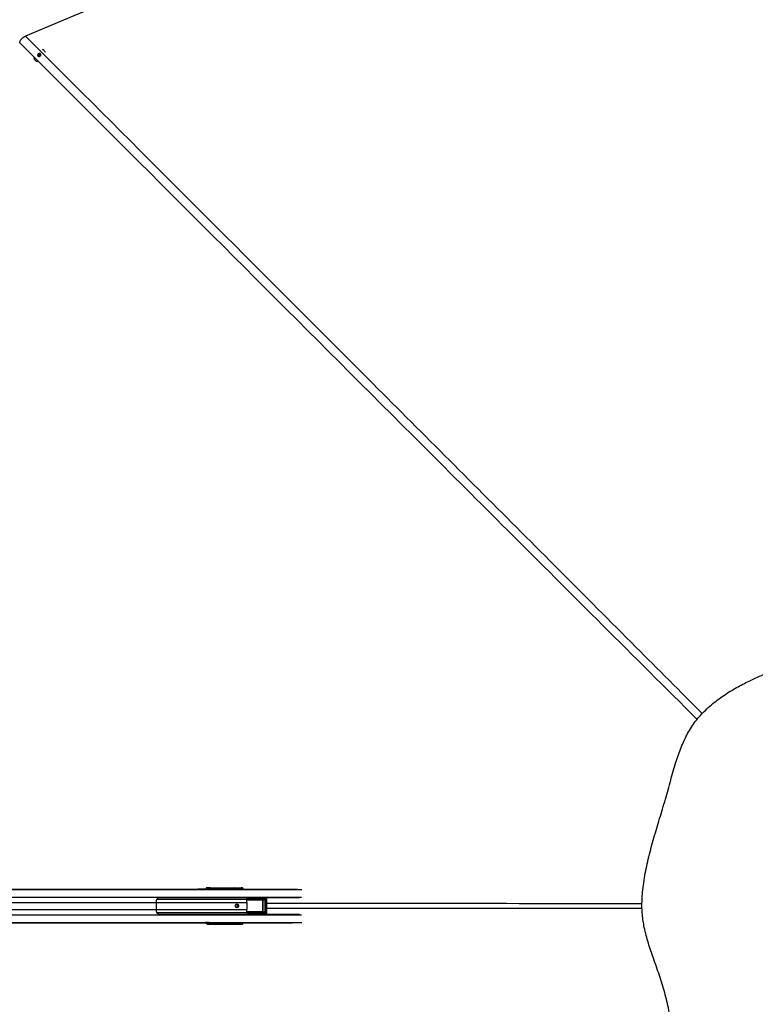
# Model space of a CAD drawing. Header units: millimetres. Extents: x 20 to 26059, y 28 to 17638.
# Tile 59 of 73: x 10020 to 12118, y 12984 to 15793. Entities that reach past the tile are written whole.
import ezdxf

# ---------------------------------------------------------------- set-up
doc = ezdxf.new("R2010")
doc.units = ezdxf.units.MM
doc.layers.add('COMPONENT_GEOMETRY', color=7, linetype='Continuous')
doc.styles.add('SLDTEXTSTYLE0', font='TXT', dxfattribs={"width": 0.75})
doc.dimstyles.new('SLDDIMSTYLE0', dxfattribs={"dimtxt": 150, "dimasz": 6.604, "dimexe": 0, "dimexo": 0.0625, "dimgap": 37.5, "dimtad": 0, "dimtih": 1, "dimtoh": 1, "dimdec": 0, "dimlfac": 0.5, "dimrnd": 1e-09, "dimzin": 12, "dimdsep": 46, "dimtxsty": 'SLDTEXTSTYLE0', "dimsah": 1, "dimcen": 0.09, "dimadec": 0, "dimazin": 3, "dimtfac": 1, "dimtdec": 0, "dimtofl": 0, "dimtmove": 0, "dimatfit": 3, "dimfxl": 1, "dimfrac": 2, "dimtolj": 1, "dimtzin": 12, "dimarcsym": 0})

# ---------------------------------------------------------------- blocks, each defined once
blk = doc.blocks.new('_D')
at = {"layer": 'COMPONENT_GEOMETRY', "color": 7, "ltscale": 2}
for p, q in [((2197.2, 13286.2), (2197.2, 17567.6)), ((2197.2, 17561.2), (8876.8, 17561.2)), ((15999.8, 17561.2), (9320.1, 17561.2)), ((15999.8, 13309.5), (15999.8, 17567.6))]:
    blk.add_line(p, q, dxfattribs=at)
for points in [[(2197.2, 17561.2), (2203.8, 17560.2), (2203.8, 17562.2)], [(15999.8, 17561.2), (15993.1, 17562.2), (15993.1, 17560.2)]]:
    blk.add_solid(points, dxfattribs=at)
at = {"layer": 'COMPONENT_GEOMETRY', "color": 7, "ltscale": 2, "insert": (8876.8, 17635.5), "char_height": 150, "attachment_point": 1, "style": 'SLDTEXTSTYLE0'}
blk.add_mtext('6901', dxfattribs=at)

msp = doc.modelspace()

# ---------------------------------------------------------------- linework, layer by layer
at = {"color": 7, "linetype": 'Continuous', "lineweight": 25, "ltscale": 2}
for p, q in [((10086.92, 15706.06), (10084.97, 15707.02)), ((10090.18, 15703.55), (10090.12, 15703.61)), ((10063.62, 15676.93), (10063.76, 15676.8)), ((10072.22, 15692.82), (10074.85, 15695.07)), ((10072.67, 15689.58), (10072.22, 15692.82)), ((10073.12, 15691.93), (10072.22, 15692.82)), ((10075.74, 15688.6), (10072.67, 15689.58)), ((10073.12, 15691.93), (10074.43, 15693.06)), ((10073.34, 15690.31), (10073.12, 15691.93)), ((10073.48, 15689.32), (10073.34, 15690.31)), ((10074.43, 15693.06), (10075.74, 15694.19)), ((10074.85, 15695.07), (10077.92, 15694.1)), ((10075.74, 15694.19), (10074.85, 15695.07)), ((10075.74, 15694.19), (10077.28, 15693.7)), ((10078.37, 15690.86), (10075.74, 15688.6)), ((10077.28, 15693.7), (10078.01, 15693.46)), ((10077.92, 15694.1), (10078.37, 15690.86)), ((10555.63, 13316.14), (10552.6, 13315.72)), ((10552.6, 13315.72), (10556.38, 13315.72)), ((10556.38, 13315.72), (10557.91, 13315.94)), ((10559.83, 13313.94), (10558.3, 13313.72)), ((10626.81, 13314.48), (10562.46, 13314.48)), ((10563.12, 13316.13), (10651.45, 13316.13)), ((10563.44, 13316.43), (10653.6, 13316.43)), ((10637.65, 13313.65), (10627.09, 13314.63)), ((10628.05, 13315.63), (10638.59, 13314.65)), ((10640.11, 13314.65), (10632.38, 13315.52)), ((10632.53, 13315.51), (10632.38, 13315.52)), ((10640.21, 13314.65), (10632.53, 13315.51)), ((10638.59, 13314.65), (10640.11, 13314.65)), ((10640.21, 13314.65), (10640.11, 13314.65)), ((10649, 13313.59), (10641.61, 13314.27)), ((10642.74, 13315.26), (10649.94, 13314.59)), ((10651.35, 13314.59), (10646.16, 13315.17)), ((10651.44, 13314.59), (10646.27, 13315.16)), ((10649.94, 13314.59), (10651.35, 13314.59)), ((10651.35, 13314.59), (10651.44, 13314.59)), ((10651.45, 13316.13), (10653.6, 13316.43)), ((9373.91, 13312.43), (10528.06, 13312.43)), ((10818.25, 13287.93), (10419.12, 13287.93)), ((10528.06, 13312.43), (10534.15, 13312.43)), ((10534.15, 13312.43), (10552.09, 13312.43)), ((10550.02, 13312.04), (10556.74, 13311.8)), ((10550.02, 13312.04), (10558.99, 13312.04)), ((10552.09, 13312.43), (10555.14, 13312.43)), ((10555.14, 13312.43), (10798.28, 13312.43)), ((10559.44, 13311.95), (10558.99, 13312.04)), ((10639.11, 13313.15), (10637.83, 13313.15)), ((10640.59, 13313.15), (10639.11, 13313.15)), ((10641.25, 13312.43), (10641.25, 13313.15)), ((10649.19, 13313.09), (10650.46, 13313.09)), ((10649.19, 13312.7), (10649.19, 13313.09)), ((10649.19, 13312.7), (10650.46, 13312.7)), ((10650.46, 13313.09), (10650.46, 13312.7)), ((10651.83, 13313.09), (10650.46, 13313.09)), ((10650.46, 13312.7), (10651.83, 13312.7)), ((10651.83, 13312.7), (10651.83, 13313.09)), ((10652.48, 13312.7), (10652.48, 13313.09)), ((10672.35, 13286.52), (10720.4, 13286.58)), ((10693.1, 13287.46), (10713.04, 13287.49)), ((10720.4, 13286.58), (10713.04, 13287.49)), ((10721.01, 13286.54), (10713.72, 13287.44)), ((10408.97, 13274.28), (10408.97, 13254.58)), ((10667.34, 13274.28), (10667.34, 13254.58)), ((10669.39, 13283.02), (10718.23, 13283.02)), ((10718.54, 13282.02), (10669.7, 13282.02)), ((10719.78, 13284.58), (10670.69, 13284.52)), ((10712.23, 13281.45), (10718.54, 13282.02)), ((10713, 13248.4), (10713, 13280.47)), ((10713, 13280.47), (10713.3, 13280.47)), ((10720.07, 13281.08), (10713.3, 13280.47)), ((10713.3, 13280.47), (10713.3, 13248.4)), ((10720.07, 13281.08), (10720.67, 13281.08)), ((10720.07, 13247.79), (10720.07, 13281.08)), ((10720.67, 13281.08), (10720.67, 13247.79)), ((10722.19, 13246.34), (10722.19, 13282.52)), ((10724.84, 13246.34), (10724.84, 13282.52)), ((10419.12, 13240.93), (10818.25, 13240.93)), ((10670.34, 13243.67), (10668.89, 13245.39)), ((10718.23, 13245.84), (10669.39, 13245.84)), ((10669.7, 13246.84), (10718.54, 13246.84)), ((10670.69, 13244.34), (10719.78, 13244.28)), ((10720.4, 13242.29), (10672.35, 13242.35)), ((10693.1, 13241.4), (10713.04, 13241.38)), ((10718.54, 13246.84), (10712.23, 13247.41)), ((10713, 13248.4), (10713.3, 13248.4)), ((10713.04, 13241.38), (10720.4, 13242.29)), ((10713.3, 13248.4), (10720.07, 13247.79)), ((10713.72, 13241.42), (10721.01, 13242.32)), ((10720.07, 13247.79), (10720.67, 13247.79)), ((9718.06, 13216.43), (10528.06, 13216.43)), ((10528.06, 13216.43), (10534.15, 13216.43)), ((10534.15, 13216.43), (10552.09, 13216.43)), ((10556.74, 13217.06), (10550.02, 13216.82)), ((10550.02, 13216.82), (10558.99, 13216.82)), ((10552.09, 13216.43), (10555.14, 13216.43)), ((10556.38, 13213.14), (10552.6, 13213.15)), ((10555.63, 13212.72), (10552.6, 13213.15)), ((10555.14, 13216.43), (10798.28, 13216.43)), ((10557.91, 13212.93), (10556.38, 13213.14)), ((10558.3, 13215.14), (10559.83, 13214.93)), ((10558.99, 13216.82), (10559.44, 13216.91)), ((10562.46, 13214.39), (10626.81, 13214.39)), ((10651.45, 13212.74), (10563.12, 13212.74)), ((10563.44, 13212.43), (10653.6, 13212.43)), ((10627.09, 13214.24), (10637.65, 13215.21)), ((10638.59, 13214.21), (10628.05, 13213.24)), ((10632.38, 13213.35), (10640.11, 13214.21)), ((10632.38, 13213.35), (10632.53, 13213.37)), ((10632.53, 13213.36), (10640.21, 13214.22)), ((10637.83, 13215.71), (10639.11, 13215.71)), ((10640.11, 13214.21), (10638.59, 13214.21)), ((10639.11, 13215.71), (10640.59, 13215.71)), ((10641.25, 13215.71), (10641.25, 13216.43)), ((10641.61, 13214.59), (10649, 13215.27)), ((10649.94, 13214.27), (10642.74, 13213.61)), ((10646.16, 13213.69), (10651.35, 13214.27)), ((10646.27, 13213.7), (10651.44, 13214.28)), ((10650.46, 13216.17), (10649.19, 13216.17)), ((10649.19, 13215.77), (10649.19, 13216.17)), ((10650.46, 13215.77), (10649.19, 13215.77)), ((10651.35, 13214.27), (10649.94, 13214.27)), ((10650.46, 13216.17), (10650.46, 13215.77)), ((10651.83, 13216.17), (10650.46, 13216.17)), ((10650.46, 13215.77), (10651.83, 13215.77)), ((10653.6, 13212.43), (10651.45, 13212.74)), ((10651.83, 13215.77), (10651.83, 13216.17)), ((10652.48, 13216.17), (10652.47, 13216.37)), ((10652.48, 13215.77), (10652.48, 13216.17))]:
    msp.add_line(p, q, dxfattribs=at)
at = {"color": 8, "linetype": 'Continuous', "lineweight": 25, "ltscale": 2}
for p, q in [((10559.74, 13312.43), (10559.83, 13313.94)), ((10562.46, 13314.48), (10562.34, 13312.43)), ((10626.99, 13312.43), (10626.81, 13314.48)), ((10627.1, 13314.56), (10627.29, 13312.43)), ((10641.33, 13314.48), (10640.66, 13314.48)), ((10641.48, 13312.43), (10641.32, 13314.19)), ((10641.61, 13314.27), (10641.78, 13312.43)), ((9371.27, 13289.73), (10823.71, 13289.73)), ((9373.91, 13312.04), (10550.02, 13312.04)), ((9373.91, 13311.33), (10824.46, 13311.33)), ((10558.99, 13312.04), (10811.99, 13312.04)), ((10637.83, 13312.43), (10637.83, 13313.15)), ((10639.11, 13313.15), (10639.11, 13312.43)), ((10640.59, 13312.43), (10640.59, 13313.15)), ((10641.25, 13313.15), (10640.59, 13313.15)), ((10651.83, 13313.09), (10652.48, 13313.09)), ((10651.83, 13312.7), (10652.48, 13312.7)), ((10652.55, 13312.43), (10652.55, 13312.46)), ((9455.13, 13274.28), (10408.97, 13274.28)), ((10408.97, 13274.28), (10667.34, 13274.28)), ((10410.96, 13283.59), (10667.41, 13283.59)), ((10712.39, 13280.95), (10667.03, 13280.95)), ((10667.09, 13281.45), (10712.23, 13281.45)), ((10667.51, 13283.33), (10668.89, 13283.48)), ((10724.84, 13282.52), (10722.19, 13282.52)), ((9371.27, 13239.13), (10823.71, 13239.13)), ((9455.13, 13254.58), (10408.97, 13254.58)), ((10408.97, 13254.58), (10667.34, 13254.58)), ((10410.96, 13245.27), (10667.41, 13245.27)), ((10667.11, 13247.91), (10712.39, 13247.91)), ((10712.23, 13247.41), (10667.13, 13247.41)), ((10669.71, 13242.54), (10671.35, 13242.76)), ((10724.84, 13246.34), (10722.19, 13246.34)), ((9373.91, 13217.53), (10824.46, 13217.53)), ((9373.91, 13216.82), (10550.02, 13216.82)), ((10558.99, 13216.82), (10811.99, 13216.82)), ((10559.83, 13214.93), (10559.74, 13216.43)), ((10562.34, 13216.43), (10562.46, 13214.39)), ((10626.81, 13214.39), (10626.99, 13216.43)), ((10627.29, 13216.43), (10627.1, 13214.3)), ((10637.83, 13215.71), (10637.83, 13216.43)), ((10639.11, 13216.43), (10639.11, 13215.71)), ((10640.22, 13214.22), (10640.11, 13214.21)), ((10640.59, 13215.71), (10640.59, 13216.43)), ((10641.25, 13215.71), (10640.59, 13215.71)), ((10640.66, 13214.39), (10641.33, 13214.39)), ((10641.32, 13214.68), (10641.48, 13216.43)), ((10641.78, 13216.43), (10641.61, 13214.59)), ((10651.45, 13214.28), (10651.35, 13214.27)), ((10652.48, 13216.17), (10651.83, 13216.17)), ((10652.48, 13215.77), (10651.83, 13215.77)), ((10652.55, 13216.41), (10652.55, 13216.43))]:
    msp.add_line(p, q, dxfattribs=at)
at = {"color": 7, "linetype": 'Continuous', "lineweight": 25, "ltscale": 2, "flags": 128}
for points in [[(12489.23, 16762.15), (12184.65, 16635.98), (11870.57, 16505.89), (11556.49, 16375.79), (11242.42, 16245.7), (10802.39, 16063.43), (10488.31, 15933.34), (10174.23, 15803.24), (10035.96, 15745.97)], [(10072.51, 15695.17), (10071.34, 15693.74), (10070.78, 15692.01), (10070.91, 15690.25), (10071.7, 15688.74), (10073.04, 15687.7), (10074.72, 15687.29), (10076.49, 15687.57), (10078.08, 15688.5), (10079.25, 15689.94), (10079.81, 15691.67), (10079.69, 15693.42), (10078.89, 15694.93), (10077.55, 15695.98), (10075.87, 15696.39), (10074.1, 15696.11), (10072.51, 15695.17)], [(10639.18, 13259.43), (10637.39, 13259.81), (10635.87, 13260.9), (10634.85, 13262.52), (10634.49, 13264.43), (10634.85, 13266.35), (10635.87, 13267.97), (10637.39, 13269.05), (10639.18, 13269.43), (10640.98, 13269.05), (10642.5, 13267.97), (10643.52, 13266.35), (10643.88, 13264.43), (10643.52, 13262.52), (10642.5, 13260.9), (10640.98, 13259.81), (10639.18, 13259.43)]]:
    msp.add_lwpolyline(points, dxfattribs=at)
at = {"color": 7, "linetype": 'Continuous', "lineweight": 25, "ltscale": 4}
for centre, radius, start, end in [((10078.98, 15692.39), 15.81, 23.99287, 59.8742), ((10074.88, 15688.27), 15.97, 195.0626, 253.67378), ((10076.43, 15690.68), 3.11, 130.01494, 186.78857), ((10075.94, 15690.66), 2.62, 187.64989, 212.7717), ((10076.43, 15690.81), 3, 73.60219, 131.72904), ((10076.5, 15691.25), 2.57, 53.55378, 72.42925), ((10556.32, 13313.74), 1.98, 359.48696, 88.32292), ((10557.85, 13313.96), 1.98, 359.48696, 88.32292), ((10564.24, 13314.73), 1.8, 128.66508, 187.96031), ((10626.69, 13315.33), 0.805, 277.81626, 299.89587), ((10626.7, 13315.36), 0.888, 276.78479, 296.46121), ((10628.01, 13315.78), 0.16, 284.06249, 340.13589), ((10632.33, 13315.69), 0.177, 286.3873, 344.44667), ((10638.63, 13313.67), 0.98, 92.44078, 181.19044), ((10641.22, 13315.07), 0.888, 276.78479, 296.46121), ((10641.52, 13315.82), 1.35, 262.10422, 274.01709), ((10642.66, 13315.46), 0.221, 291.26429, 351.77121), ((10646.06, 13315.39), 0.236, 292.69257, 353.59844), ((10649.98, 13313.61), 0.98, 92.44078, 181.19044), ((10552.08, 13293.07), 19.36, 78.58367, 89.96038), ((10555.12, 13293.06), 19.37, 78.48587, 89.95936), ((10671.52, 13285.5), 0.622, 71.65915, 105.25651), ((10721.95, 13285), 2.21, 134.53138, 191.00103), ((10452.99, 13274.34), 44.02, 172.70684, 180.08362), ((10637.55, 13264.62), 3.27, 356.79071, 142.11197), ((10637.56, 13264.22), 3.26, 217.3244, 3.77291), ((10637.22, 13264.43), 5.05, 283.03855, 76.96145), ((10608.86, 13274.32), 58.49, 359.96344, 5.50955), ((10669.79, 13283.03), 1.01, 153.7021, 264.7749), ((10670.46, 13284.71), 2, 218.02992, 237.60306), ((10670.48, 13282.81), 1.1, 169.04578, 225.56686), ((10671.8, 13285.53), 1.5, 192.9181, 222.50542), ((10711.85, 13281.06), 0.552, 349.04578, 45.56686), ((10719.32, 13282.81), 1.1, 169.04578, 225.56686), ((10452.99, 13254.52), 44.02, 179.91638, 187.29316), ((10608.86, 13254.55), 58.49, 354.49045, 0.03656), ((10669.79, 13245.84), 1.01, 95.2251, 206.2979), ((10670.46, 13244.16), 2, 122.39694, 141.97008), ((10670.48, 13246.05), 1.1, 134.43314, 190.95422), ((10671.8, 13243.33), 1.5, 137.49458, 167.0819), ((10671.52, 13243.36), 0.622, 254.74349, 288.34085), ((10711.85, 13247.81), 0.552, 314.43314, 10.95422), ((10719.32, 13246.05), 1.1, 134.43314, 190.95422), ((10721.95, 13243.86), 2.21, 168.99897, 225.46862), ((10552.08, 13235.79), 19.36, 270.03962, 281.41633), ((10555.12, 13235.8), 19.37, 270.04064, 281.51413), ((10556.32, 13215.12), 1.98, 271.67708, 0.51304), ((10557.85, 13214.91), 1.98, 271.67708, 0.51304), ((10564.24, 13214.14), 1.8, 172.03969, 231.33492), ((10626.69, 13213.54), 0.805, 60.10413, 82.18374), ((10626.7, 13213.5), 0.888, 63.53879, 83.21521), ((10628.01, 13213.08), 0.16, 19.86411, 75.93751), ((10632.33, 13213.18), 0.177, 15.55333, 73.6127), ((10638.63, 13215.19), 0.98, 178.80956, 267.55922), ((10641.22, 13213.8), 0.888, 63.53879, 83.21521), ((10641.52, 13213.04), 1.35, 85.98291, 97.89578), ((10642.66, 13213.4), 0.221, 8.22879, 68.73571), ((10646.06, 13213.48), 0.236, 6.40156, 67.30743), ((10649.98, 13215.25), 0.98, 178.80956, 267.55922)]:
    msp.add_arc(centre, radius, start, end, dxfattribs=at)
at = {"color": 8, "linetype": 'Continuous', "lineweight": 25, "ltscale": 4}
for centre, radius, start, end in [((10652.49, 13314.8), 1.69, 128.0077, 184.83812), ((10652.58, 13300.72), 11.74, 86.25093, 90.15733), ((10652.49, 13214.07), 1.69, 175.16188, 231.9923), ((10652.58, 13228.15), 11.74, 269.84267, 273.74907)]:
    msp.add_arc(centre, radius, start, end, dxfattribs=at)
at = {"color": 7, "linetype": 'Continuous', "lineweight": 25, "ltscale": 4}
for centre, major_axis, ratio, start_param, end_param in [((10552.69, 13309.72), (0, 6), 0.325952, 0.0460032, 1.1020644), ((10561.3, 13316.15), (6.02, 0.1), 0.0439267, 1.2060135, 2.8015596), ((10561.69, 13315.94), (4.01, 0.07), 0.0439267, 1.2060135, 2.8015596), ((10561.72, 13313.94), (2.01, 0.2), 0.2467583, 1.1702491, 2.7657952), ((10625.37, 13314.13), (0, 2), 0.7293247, 4.8869219, 4.9129515), ((10625.84, 13314.13), (0, 2.5), 0.5135386, 4.8869219, 4.9129515), ((10712.4, 13313.63), (103.02, -2.5), 0.0008479, 3.7530802, 3.822914), ((10712.41, 13314.13), (103.01, -2), 0.0006456, 3.7547681, 3.8246019), ((10638.57, 13313.15), (0, 1.5), 0.3560683, 4.712389, 6.2482787), ((10640.09, 13313.15), (0, 1.5), 0.3342183, 4.712389, 6.2482787), ((10643.24, 13314.14), (1.9, -0.39), 0.7714597, 3.1770037, 3.3710044), ((10643.07, 13314.23), (1.45, -0.27), 0.6750908, 3.1735108, 3.3675115), ((10712.4, 13313.63), (103.02, -2.5), 0.0008479, 3.9698079, 4.0139569), ((10712.41, 13314.13), (103.01, -2), 0.0006456, 3.9714957, 4.0156448), ((10649.92, 13313.09), (0, 1.5), 0.3560683, 4.712389, 6.2482787), ((10651.33, 13313.09), (0, 1.5), 0.3342183, 4.712389, 6.2482787), ((10651.37, 13312.11), (0.67, 3.97), 0.9341486, 4.8674889, 6.4394412), ((10653.37, 13312.4), (1.39, 3.83), 0.9099183, 5.0309664, 6.6029187), ((10528.06, 13152.43), (314.72, 0), 0.5083921, 1.5009832, 1.5707963), ((10534.15, 13152.43), (314.72, 0), 0.5083921, 1.5015838, 1.5707963), ((10557.16, 13311.95), (2.43, -0.06), 0.0655914, 4.5417646, 6.6371666), ((10637.65, 13313.15), (0, 0.5), 0.3779182, 4.712389, 6.2482787), ((10649, 13313.09), (0, 0.5), 0.3779182, 4.712389, 6.2482787), ((10718.45, 13289.32), (271.41, 0.5), 0.0066965, 4.5410686, 4.6188255), ((10713.17, 13283.48), (4.68, -0.39), 0.8523674, 1.5248226, 1.6701578), ((10720.49, 13282.58), (4.25, -0.28), 0.9398079, 0.0578123, 1.6567141), ((10592.23, 13273.45), (109.04, 10.9), 0.0105825, 0.7795669, 0.8187701), ((10676.63, 13279.93), (8.16, 0), 0.8194677, 2.3851365, 2.6615065), ((10712.21, 13280.45), (1.09, 0.06), 0.9159717, 6.2421264, 7.7832404), ((10712.37, 13280.45), (0.628, 0.04), 0.7949603, 6.2320357, 7.7731497), ((10718.16, 13281.02), (2.51, 0.16), 0.7949603, 6.2320357, 7.7731497), ((10718.48, 13281.02), (1.59, 0.11), 0.6287674, 6.2308543, 7.7719683), ((10719.84, 13282.58), (2.34, -0.2), 0.8523674, 0.071256, 1.6701578), ((10592.23, 13255.41), (109.04, -10.9), 0.0105825, 5.4644152, 5.5036184), ((10676.63, 13248.93), (8.16, 0), 0.8194677, 3.6216788, 3.8980488), ((10718.45, 13239.55), (271.41, -0.5), 0.0066965, 1.6643598, 1.7421385), ((10712.21, 13248.41), (1.09, -0.06), 0.9159717, 4.7831302, 6.3242442), ((10712.37, 13248.41), (0.628, -0.04), 0.7949603, 4.7932209, 6.3343349), ((10713.17, 13245.38), (4.68, 0.39), 0.8523674, 4.6130275, 4.7583627), ((10718.16, 13247.85), (2.51, -0.16), 0.7949603, 4.7932209, 6.3343349), ((10718.48, 13247.85), (1.59, -0.11), 0.6287674, 4.7944023, 6.3355163), ((10719.84, 13246.29), (2.34, 0.2), 0.8523674, 4.6130275, 6.2119293), ((10720.49, 13246.29), (4.25, 0.28), 0.9398079, 4.6264712, 6.225373), ((10528.06, 13376.43), (314.72, 0), 0.5083921, 4.712389, 4.7822022), ((10534.15, 13376.43), (314.72, 0), 0.5083921, 4.712389, 4.7816015), ((10552.69, 13219.14), (0, 6), 0.325952, 2.0395283, 3.0955894), ((10561.3, 13212.71), (6.02, -0.1), 0.0439267, 3.4816257, 5.0771718), ((10557.16, 13216.91), (2.43, 0.06), 0.0655914, 5.929204, 8.0246061), ((10561.69, 13212.92), (4.01, -0.07), 0.0439267, 3.4816257, 5.0771718), ((10561.72, 13214.92), (2.01, -0.2), 0.2467583, 3.5173901, 5.1129362), ((10625.37, 13214.73), (0, 2), 0.7293247, 4.5118264, 4.5378561), ((10625.84, 13214.73), (0, 2.5), 0.5135386, 4.5118264, 4.5378561), ((10712.4, 13215.23), (103.02, 2.5), 0.0008479, 2.4602713, 2.5301051), ((10712.41, 13214.73), (103.01, 2), 0.0006456, 2.4585834, 2.5284173), ((10637.65, 13215.71), (0, 0.5), 0.3779182, 3.1764992, 4.712389), ((10638.57, 13215.71), (0, 1.5), 0.3560683, 3.1764992, 4.712389), ((10640.09, 13215.71), (0, 1.5), 0.3342183, 3.1764992, 4.712389), ((10643.24, 13214.73), (1.9, 0.39), 0.7714597, 2.9121809, 3.1061816), ((10643.07, 13214.64), (1.45, 0.27), 0.6750908, 2.9156738, 3.1096745), ((10712.4, 13215.23), (103.02, 2.5), 0.0008479, 2.2692284, 2.3133774), ((10712.41, 13214.73), (103.01, 2), 0.0006456, 2.2675405, 2.3116896), ((10649, 13215.77), (0, 0.5), 0.3779182, 3.1764992, 4.712389), ((10649.92, 13215.77), (0, 1.5), 0.3560683, 3.1764992, 4.712389), ((10651.33, 13215.77), (0, 1.5), 0.3342183, 3.1764992, 4.712389), ((10651.37, 13216.75), (-0.67, 3.97), 0.9341486, 2.9853368, 4.5572891), ((10653.37, 13216.47), (-1.39, 3.83), 0.9099183, 2.8218592, 4.3938115)]:
    msp.add_ellipse(centre, major_axis=major_axis, ratio=ratio, start_param=start_param, end_param=end_param, dxfattribs=at)
at = {"color": 8, "linetype": 'Continuous', "lineweight": 25, "ltscale": 4}
for centre, major_axis, ratio, start_param, end_param in [((10556.47, 13309.73), (0, 6), 0.325882, 0.045869, 1.1028022), ((10558.36, 13309.73), (0, 4), 0.325952, 0.0460032, 0.8278434), ((10649, 13312.7), (0, 0.5), 0.3779182, 4.158029, 4.712389), ((10650.68, 13312.46), (0.7, 1.92), 0.9099183, 5.0309664, 5.3492181), ((10699.45, 13284.2), (45.22, -4.52), 0.0107076, 4.0111989, 4.0707672), ((10699.45, 13244.66), (45.22, 4.52), 0.0107076, 2.2124181, 2.2719864), ((10556.47, 13219.14), (0, 6), 0.325882, 2.0387905, 3.0957237), ((10558.36, 13219.14), (0, 4), 0.325952, 2.3137493, 3.0955894), ((10649, 13216.17), (0, 0.5), 0.3779182, 4.712389, 5.266749)]:
    msp.add_ellipse(centre, major_axis=major_axis, ratio=ratio, start_param=start_param, end_param=end_param, dxfattribs=at)
at = {"color": 7, "linetype": 'Continuous', "lineweight": 25, "ltscale": 2}
for points, knots in [([(10019.57, 15726.94), (10020.05, 15728.46), (10021.02, 15731.53), (10023.32, 15735.79), (10026.33, 15739.62), (10030.45, 15743.28), (10033.95, 15744.99), (10035.96, 15745.97)], [0, 0, 0, 0, 0.18313414, 0.37051829, 0.55394671, 0.74376816, 1, 1, 1, 1]), ([(12244.92, 12582.35), (12254.05, 12578.7), (12272.27, 12571.43), (12298.95, 12559.7), (12325.2, 12547.93), (12351.22, 12536.41), (12375.82, 12526.18), (12399.21, 12517.43), (12421.46, 12510.27), (12442.24, 12504.94), (12461.45, 12501.35), (12478.92, 12499.23), (12496.6, 12498.35), (12516.38, 12498.8), (12538.18, 12501.04), (12561.71, 12505.43), (12584.89, 12511.49), (12607.73, 12518.9), (12630.28, 12527.37), (12654.13, 12537.26), (12679.37, 12548.47), (12706.18, 12560.74), (12733.29, 12573.04), (12760.85, 12584.96), (12788.3, 12595.8), (12815.35, 12605.85), (12841.82, 12615.41), (12868.18, 12625.01), (12894.34, 12634.92), (12920.18, 12645.47), (12945.58, 12656.99), (12970.37, 12669.81), (12993.42, 12683.73), (13014.53, 12698.79), (13033.5, 12714.82), (13050.88, 12732.4), (13066.76, 12751.15), (13081.26, 12770.92), (13094.56, 12791.55), (13106.83, 12812.88), (13118.25, 12834.8), (13129.74, 12858.76), (13141.39, 12884.8), (13153.38, 12912.95), (13165.33, 12941.63), (13177.49, 12970.57), (13190.16, 12999.91), (13202.95, 13029.56), (13215.59, 13059.61), (13227.59, 13089.74), (13237.84, 13117.92), (13246.31, 13144.23), (13253.08, 13168.6), (13258.65, 13193.28), (13262.47, 13216.25), (13264.74, 13237.35), (13265.76, 13256.44), (13265.69, 13275.5), (13264.27, 13296.56), (13261.13, 13319.51), (13256.03, 13344.11), (13249.55, 13368.27), (13241.98, 13392.03), (13233.54, 13415.45), (13223.84, 13440.17), (13212.97, 13466.28), (13201.08, 13493.88), (13189.1, 13521.56), (13177.39, 13549.25), (13166.3, 13576.71), (13155.71, 13603.42), (13145.45, 13629.12), (13135.3, 13653.73), (13125.02, 13677.32), (13114.36, 13699.99), (13103.1, 13721.8), (13091.03, 13742.73), (13077.93, 13762.74), (13063.67, 13781.72), (13045.61, 13802.23), (13023.11, 13823.61), (12996.95, 13846.6), (12969.41, 13868.45), (12940.62, 13889.21), (12910.49, 13908.9), (12879.13, 13927.42), (12844.93, 13945.58), (12807.94, 13963), (12768.1, 13979.28), (12727.35, 13993.5), (12685.77, 14005.6), (12643.43, 14015.47), (12607.63, 14021.73), (12578.72, 14025.5), (12556.88, 14027.7), (12534.93, 14029.24), (12513.04, 14030.1), (12491.43, 14030.28), (12468.77, 14028.96), (12445.2, 14026.05), (12420.7, 14021.51), (12396.6, 14015.79), (12372.75, 14009.13), (12349, 14001.68), (12325.16, 13993.62), (12301.05, 13985.04), (12276.53, 13976.09), (12251.56, 13966.95), (12224.19, 13956.94), (12194.64, 13945.93), (12163.06, 13933.61), (12131.53, 13920.46), (12104.66, 13908.16), (12082.28, 13896.95), (12064.27, 13887.22), (12046.25, 13876.64), (12028.22, 13865.04), (12010.26, 13852.21), (11992.54, 13838.04), (11976.09, 13823.09), (11961.07, 13807.62), (11947.63, 13791.66), (11935.57, 13774.36), (11924.75, 13755.96), (11915.13, 13736.61), (11906.52, 13716.46), (11898.75, 13695.61), (11891.27, 13673.05), (11883.97, 13648.74), (11876.63, 13622.63), (11869.29, 13595.79), (11861.59, 13568.41), (11853.46, 13540.84), (11845.19, 13513.35), (11836.96, 13486.04), (11828.95, 13458.91), (11821.35, 13431.91), (11814.33, 13404.96), (11808.05, 13378), (11802.72, 13350.96), (11798.54, 13323.84), (11796, 13299.32), (11794.82, 13277.56), (11794.57, 13258.59), (11795.61, 13239.73), (11797.94, 13221.09), (11801.57, 13201.21), (11806.61, 13180.22), (11812.98, 13158.17), (11820.01, 13136.46), (11827.77, 13113.96), (11836.05, 13090.56), (11844.57, 13066.08), (11852.63, 13041.45), (11859.9, 13016.66), (11866.1, 12991.89), (11871.53, 12967.47), (11877.06, 12940.54), (11882.83, 12911.52), (11889.29, 12880.75), (11896.34, 12851.41), (11904.47, 12823.36), (11913.64, 12798.01), (11923.89, 12775.3), (11935.08, 12755.18), (11947.98, 12736.4), (11962.62, 12719.22), (11978.63, 12703.59), (11996.93, 12688.54), (12017.55, 12674.34), (12040.39, 12661.13), (12064.01, 12649.42), (12088.27, 12638.87), (12113.11, 12629.16), (12138.48, 12619.98), (12164.38, 12611.02), (12190.82, 12601.98), (12217.8, 12592.59), (12235.82, 12585.79), (12244.92, 12582.35)], [0, 0, 0, 0, 0.0062079, 0.0123847, 0.0185275, 0.0246372, 0.0307136, 0.0357515, 0.0407647, 0.0457516, 0.0494761, 0.0531858, 0.0568886, 0.0606336, 0.0656625, 0.0707159, 0.0757949, 0.0808976, 0.0860265, 0.0911809, 0.0973971, 0.1036484, 0.1099363, 0.116261, 0.1226055, 0.1285507, 0.1344957, 0.1404391, 0.1463799, 0.1523162, 0.1582479, 0.1641727, 0.1700884, 0.1753383, 0.1805792, 0.1857567, 0.1909068, 0.1960997, 0.2013354, 0.2066101, 0.2119258, 0.2172802, 0.2237536, 0.2302781, 0.2368554, 0.2434816, 0.2500953, 0.257012, 0.2639405, 0.2708741, 0.2778026, 0.2832351, 0.2886523, 0.294047, 0.2994131, 0.303457, 0.3074802, 0.3114793, 0.3154719, 0.3208122, 0.32617, 0.3315397, 0.3369132, 0.3422866, 0.3476539, 0.3540791, 0.3604808, 0.3668553, 0.3731968, 0.379444, 0.385547, 0.3914459, 0.3971495, 0.4026894, 0.4080894, 0.4133727, 0.4185521, 0.423644, 0.4286621, 0.4336209, 0.4408799, 0.4482224, 0.4556009, 0.4630516, 0.4706144, 0.478305, 0.4860229, 0.4950456, 0.5040918, 0.5131652, 0.5222698, 0.5314085, 0.540585, 0.5451896, 0.5498053, 0.5544326, 0.5590731, 0.5636265, 0.5680646, 0.5733929, 0.5787174, 0.5840504, 0.5894025, 0.5947854, 0.6002096, 0.6056867, 0.6112314, 0.6168532, 0.6225079, 0.6296062, 0.636771, 0.6440355, 0.6514438, 0.6557602, 0.6601503, 0.6646266, 0.669204, 0.6739001, 0.6787296, 0.6836315, 0.6879634, 0.6923325, 0.6967724, 0.7013023, 0.7059222, 0.710634, 0.7154345, 0.7203229, 0.7260147, 0.7318156, 0.7377239, 0.743736, 0.7497899, 0.7558437, 0.7618906, 0.7679227, 0.7739342, 0.7799172, 0.7858631, 0.7917629, 0.7976083, 0.8033903, 0.807398, 0.8113778, 0.8153479, 0.8193167, 0.8232851, 0.8282375, 0.8331799, 0.8381049, 0.843009, 0.8485831, 0.8541205, 0.8596181, 0.8650715, 0.8704442, 0.8757132, 0.8808802, 0.8878858, 0.894593, 0.9010551, 0.9073121, 0.9133951, 0.9183508, 0.923216, 0.9280042, 0.9327336, 0.93743, 0.9421128, 0.9477263, 0.9533461, 0.9589832, 0.9646483, 0.9703546, 0.9761134, 0.9819397, 0.9878499, 0.9938627, 1, 1, 1, 1]), ([(10626.8, 13314.53), (10626.8, 13314.55), (10626.78, 13314.71), (10626.81, 13314.98), (10626.96, 13315.29), (10627.19, 13315.51), (10627.49, 13315.65), (10627.82, 13315.72), (10628.05, 13315.73), (10628.16, 13315.73)], [0, 0, 0, 0, 0.0324038, 0.2220781, 0.3811988, 0.5433613, 0.6728153, 0.8347469, 1, 1, 1, 1]), ([(10628.05, 13315.63), (10627.96, 13315.63), (10627.82, 13315.63), (10627.64, 13315.59), (10627.5, 13315.54), (10627.42, 13315.5), (10627.3, 13315.4), (10627.18, 13315.26), (10627.08, 13315), (10627.07, 13314.78), (10627.09, 13314.65), (10627.09, 13314.63)], [0, 0, 0, 0, 0.1655111, 0.2835853, 0.3149316, 0.4135053, 0.4333733, 0.5928838, 0.760419, 0.9651718, 1, 1, 1, 1]), ([(10641.25, 13313.15), (10641.25, 13313.26), (10641.23, 13313.55), (10641.13, 13313.95), (10640.9, 13314.31), (10640.59, 13314.56), (10640.34, 13314.62), (10640.21, 13314.65)], [0, 0, 0, 0, 0.1532452, 0.4235954, 0.6291014, 0.8052838, 1, 1, 1, 1]), ([(10641.33, 13314.48), (10641.37, 13314.6), (10641.44, 13314.83), (10641.68, 13315.11), (10642.01, 13315.3), (10642.43, 13315.42), (10642.72, 13315.43), (10642.88, 13315.43)], [0, 0, 0, 0, 0.18372287, 0.35775384, 0.54592591, 0.74618959, 1, 1, 1, 1]), ([(10642.74, 13315.26), (10642.62, 13315.26), (10642.41, 13315.25), (10642.09, 13315.16), (10641.85, 13314.99), (10641.68, 13314.75), (10641.64, 13314.57), (10641.61, 13314.47)], [0, 0, 0, 0, 0.2616949, 0.4547577, 0.6342319, 0.8078503, 1, 1, 1, 1]), ([(10652.48, 13313.09), (10652.48, 13313.2), (10652.47, 13313.49), (10652.37, 13313.89), (10652.13, 13314.25), (10651.82, 13314.5), (10651.57, 13314.56), (10651.44, 13314.59)], [0, 0, 0, 0, 0.1532452, 0.4235954, 0.6291014, 0.8052838, 1, 1, 1, 1]), ([(10419.12, 13287.93), (10418.61, 13287.9), (10417.42, 13287.83), (10415.1, 13287.1), (10412.57, 13285.62), (10410.21, 13283.18), (10409.62, 13281), (10409.33, 13279.93)], [0, 0, 0, 0, 0.1096269, 0.2567278, 0.4997884, 0.7551779, 1, 1, 1, 1]), ([(10652.46, 13312.43), (10652.47, 13312.47), (10652.48, 13312.56), (10652.48, 13312.65), (10652.48, 13312.7)], [0, 0, 0, 0, 0.459484, 1, 1, 1, 1]), ([(10675.02, 13287.93), (10675.01, 13287.93), (10674.4, 13287.93), (10672.83, 13287.8), (10670.66, 13287.09), (10668.87, 13285.86), (10667.84, 13284.65), (10667.55, 13283.92), (10667.41, 13283.59)], [0, 0, 0, 0, 0.0026713, 0.1953579, 0.507159, 0.7219581, 0.8748674, 1, 1, 1, 1]), ([(10670.34, 13285.2), (10670.54, 13285.38), (10670.83, 13285.63), (10671.17, 13285.94), (10671.3, 13286.05), (10671.35, 13286.1)], [0, 0, 0, 0, 0.5927869, 0.8158087, 1, 1, 1, 1]), ([(10671.71, 13286.09), (10671.65, 13286.01), (10671.52, 13285.82), (10671.21, 13285.38), (10670.93, 13284.92), (10670.74, 13284.6), (10670.69, 13284.52)], [0, 0, 0, 0, 0.2055736, 0.4344383, 0.8552633, 1, 1, 1, 1]), ([(10672.35, 13286.52), (10672.35, 13286.52), (10672.2, 13286.51), (10671.84, 13286.45), (10671.54, 13286.23), (10671.35, 13286.1)], [0, 0, 0, 0, 0.01070688, 0.41259433, 1, 1, 1, 1]), ([(10672.35, 13286.52), (10672.35, 13286.52), (10672.26, 13286.51), (10672.03, 13286.44), (10671.83, 13286.22), (10671.71, 13286.09)], [0, 0, 0, 0, 0.01070694, 0.41259547, 1, 1, 1, 1]), ([(10667.41, 13283.59), (10667.22, 13282.75), (10666.96, 13281.59), (10667.05, 13280.3), (10667.07, 13279.93)], [0, 0, 0, 0, 0.720131, 1, 1, 1, 1]), ([(10668.89, 13283.48), (10669.12, 13283.82), (10669.54, 13284.44), (10670.09, 13284.96), (10670.34, 13285.2)], [0, 0, 0, 0, 0.544713, 1, 1, 1, 1]), ([(10409.33, 13248.93), (10409.56, 13248), (10410.03, 13246.14), (10411.98, 13243.78), (10414.27, 13242.17), (10416.55, 13241.28), (10418.09, 13240.96), (10418.87, 13240.94), (10419.12, 13240.93)], [0, 0, 0, 0, 0.2129283, 0.4246049, 0.6767712, 0.8300264, 0.9444848, 1, 1, 1, 1]), ([(10667.07, 13248.93), (10667.05, 13248), (10667.01, 13246.71), (10667.32, 13245.59), (10667.41, 13245.27)], [0, 0, 0, 0, 0.7198695, 1, 1, 1, 1]), ([(10667.41, 13245.27), (10667.55, 13244.94), (10667.84, 13244.21), (10668.87, 13243.01), (10670.66, 13241.77), (10672.83, 13241.07), (10674.4, 13240.93), (10675.01, 13240.93), (10675.02, 13240.93)], [0, 0, 0, 0, 0.1251326, 0.2780419, 0.492841, 0.8046421, 0.9973287, 1, 1, 1, 1]), ([(10671.35, 13242.76), (10671.3, 13242.81), (10671.17, 13242.93), (10670.83, 13243.23), (10670.54, 13243.48), (10670.34, 13243.67)], [0, 0, 0, 0, 0.1841913, 0.40721306, 1, 1, 1, 1]), ([(10670.69, 13244.34), (10670.84, 13244.1), (10671.03, 13243.77), (10671.31, 13243.34), (10671.52, 13243.05), (10671.65, 13242.86), (10671.71, 13242.77)], [0, 0, 0, 0, 0.4255346, 0.5656144, 0.7944513, 1, 1, 1, 1]), ([(10672.35, 13242.35), (10672.35, 13242.35), (10672.2, 13242.35), (10671.84, 13242.42), (10671.53, 13242.63), (10671.35, 13242.76)], [0, 0, 0, 0, 0.0107059, 0.4231481, 1, 1, 1, 1]), ([(10672.35, 13242.35), (10672.35, 13242.35), (10672.25, 13242.35), (10672.02, 13242.42), (10671.83, 13242.64), (10671.71, 13242.77)], [0, 0, 0, 0, 0.010706, 0.4231493, 1, 1, 1, 1]), ([(10628.16, 13213.14), (10628.04, 13213.14), (10627.83, 13213.14), (10627.51, 13213.2), (10627.22, 13213.33), (10626.98, 13213.55), (10626.86, 13213.77), (10626.79, 13214.03), (10626.8, 13214.19), (10626.8, 13214.34)], [0, 0, 0, 0, 0.1677551, 0.3094261, 0.4421052, 0.5973632, 0.7692312, 0.8002226, 1, 1, 1, 1]), ([(10627.09, 13214.24), (10627.09, 13214.12), (10627.07, 13213.88), (10627.18, 13213.6), (10627.35, 13213.41), (10627.49, 13213.33), (10627.62, 13213.28), (10627.7, 13213.26), (10627.87, 13213.24), (10627.96, 13213.24), (10628.05, 13213.24)], [0, 0, 0, 0, 0.2158633, 0.4289558, 0.5802581, 0.6862162, 0.7010964, 0.8134316, 0.8319841, 1, 1, 1, 1]), ([(10640.21, 13214.22), (10640.34, 13214.25), (10640.58, 13214.3), (10640.85, 13214.51), (10641.03, 13214.75), (10641.17, 13215.05), (10641.24, 13215.37), (10641.25, 13215.61), (10641.25, 13215.71)], [0, 0, 0, 0, 0.1993679, 0.3515466, 0.4951181, 0.6479217, 0.855378, 1, 1, 1, 1]), ([(10642.88, 13213.43), (10642.76, 13213.43), (10642.51, 13213.44), (10642.12, 13213.52), (10641.75, 13213.7), (10641.45, 13214), (10641.37, 13214.26), (10641.33, 13214.39)], [0, 0, 0, 0, 0.1896653, 0.387972, 0.5975579, 0.804387, 1, 1, 1, 1]), ([(10641.61, 13214.4), (10641.64, 13214.29), (10641.68, 13214.1), (10641.81, 13213.93), (10641.95, 13213.8), (10642.06, 13213.73), (10642.25, 13213.66), (10642.47, 13213.61), (10642.65, 13213.61), (10642.74, 13213.61)], [0, 0, 0, 0, 0.204018, 0.3683635, 0.408955, 0.5625699, 0.6085277, 0.8027053, 1, 1, 1, 1]), ([(10651.44, 13214.28), (10651.58, 13214.31), (10651.81, 13214.36), (10652.08, 13214.57), (10652.27, 13214.81), (10652.4, 13215.11), (10652.47, 13215.43), (10652.48, 13215.67), (10652.48, 13215.77)], [0, 0, 0, 0, 0.1993679, 0.3515466, 0.4951181, 0.6479217, 0.855378, 1, 1, 1, 1])]:
    msp.add_open_spline(points, degree=3, knots=knots, dxfattribs=at)
at = {"color": 8, "linetype": 'Continuous', "lineweight": 25, "ltscale": 2}
for points, knots in [([(10035.96, 15745.97), (10325.37, 15456.47), (10760.42, 15021.29), (11340.91, 14440.29), (11695.19, 14085.58), (11903.56, 13876.32), (11966.61, 13813)], [0, 0, 0, 0, 0.4494854, 0.6756689, 0.9018524, 1, 1, 1, 1]), ([(11952.19, 13796.62), (11862.01, 13886.44), (11611.48, 14135.99), (11040.95, 14706), (10486.96, 15259.68), (10093.15, 15653.38), (10019.57, 15726.94)], [0, 0, 0, 0, 0.1398211, 0.3884582, 0.8857369, 1, 1, 1, 1]), ([(10632.5, 13315.64), (10632.57, 13315.64), (10632.92, 13315.62), (10633.32, 13315.56), (10633.6, 13315.41), (10633.65, 13315.38)], [0, 0, 0, 0, 0.1613235, 0.8505587, 1, 1, 1, 1]), ([(10646.3, 13315.36), (10646.36, 13315.36), (10646.72, 13315.34), (10647.16, 13315.26), (10647.49, 13315.07), (10647.58, 13315.02)], [0, 0, 0, 0, 0.13893989, 0.76006396, 1, 1, 1, 1]), ([(10671.35, 13286.1), (10670.98, 13286.15), (10670.43, 13286.23), (10669.88, 13286.3), (10669.71, 13286.33)], [0, 0, 0, 0, 0.6765262, 1, 1, 1, 1]), ([(10724.84, 13271.99), (10843.73, 13271.97), (11156.27, 13271.9), (11512.96, 13271.76), (11750.74, 13271.47), (11794.9, 13271.42)], [0, 0, 0, 0, 0.3333213, 0.8761975, 1, 1, 1, 1]), ([(10668.89, 13245.39), (10668.63, 13245.42), (10668.17, 13245.46), (10667.72, 13245.51), (10667.51, 13245.53)], [0, 0, 0, 0, 0.5543522, 1, 1, 1, 1]), ([(11794.85, 13257.45), (11701.02, 13257.35), (11385.22, 13257.01), (11028.54, 13256.91), (10765.69, 13256.88), (10724.84, 13256.87)], [0, 0, 0, 0, 0.2630804, 0.8854677, 1, 1, 1, 1]), ([(10633.55, 13213.47), (10633.43, 13213.41), (10633.11, 13213.26), (10632.73, 13213.24), (10632.5, 13213.22)], [0, 0, 0, 0, 0.39748578, 1, 1, 1, 1]), ([(10647.55, 13213.84), (10647.37, 13213.75), (10646.99, 13213.55), (10646.53, 13213.52), (10646.3, 13213.5)], [0, 0, 0, 0, 0.4909173, 1, 1, 1, 1])]:
    msp.add_open_spline(points, degree=3, knots=knots, dxfattribs=at)

# ---------------------------------------------------------------- dimensions: what is measured, and where the dimension line sits
at = {"layer": 'COMPONENT_GEOMETRY', "color": 7, "ltscale": 2}
dim = msp.add_linear_dim(base=(2197.17, 17561.21), p1=(15999.75, 13306.95), p2=(2197.17, 13283.7), dimstyle='SLDDIMSTYLE0', dxfattribs=at)
dim.commit()
dim.dimension.update_dxf_attribs({"geometry": '_D', "text_midpoint": (9098.46, 17561.21), "dimtype": 160})

doc.saveas('drawing.dxf')
